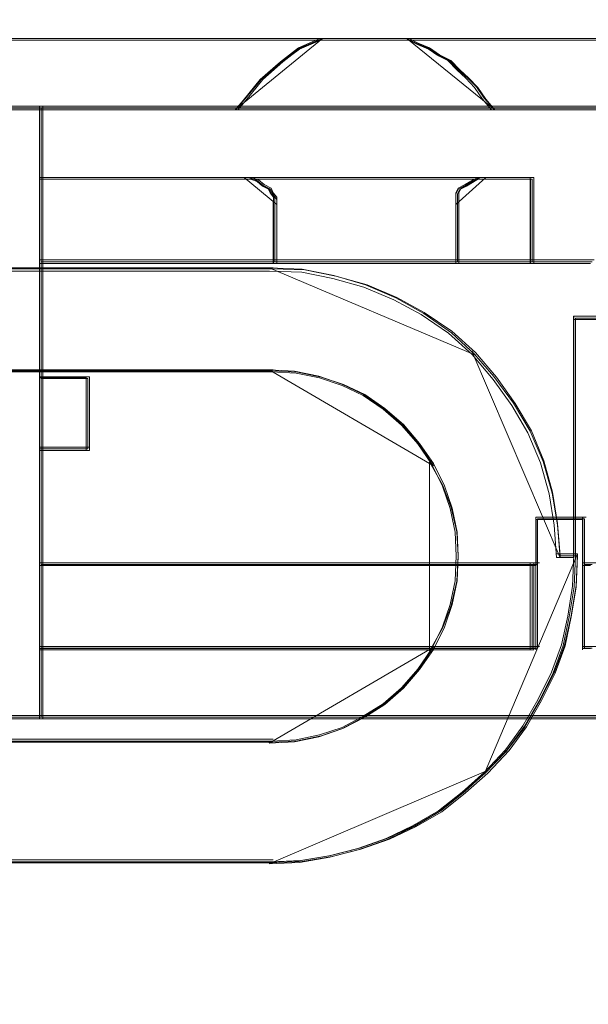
# Model space of a CAD drawing. Header units: millimetres. Extents: x -1290 to 1795, y -4192 to -1311.
# Tile 23 of 256: x 525.87 to 528.33, y -3304.34 to -3300.08. Entities that reach past the tile are written whole.
import ezdxf

# ---------------------------------------------------------------- set-up
doc = ezdxf.new("R2010")
doc.units = ezdxf.units.MM
doc.layers.add('$EL_istn', color=7, linetype='Continuous', lineweight=15)
doc.layers.add('Aparatura', color=7, linetype='Continuous', lineweight=13)
doc.styles.get("Standard").update_dxf_attribs({"font": 'ARIALN.TTF', "width": 0.8})
doc.dimstyles.new('100', dxfattribs={"dimtxt": 15, "dimasz": 10, "dimexe": 1.25, "dimexo": 0.625, "dimtad": 1, "dimdec": 0, "dimtxsty": 'Standard', "dimblk": 'OBLIQUE', "dimcen": 2.5, "dimadec": 0, "dimazin": 0, "dimtfac": 1, "dimtdec": 0, "dimtmove": 0, "dimatfit": 3, "dimldrblk": 'NONE', "dimfxl": 1, "dimarcsym": 0})

# ---------------------------------------------------------------- blocks, each defined once
blk = doc.blocks.new('_Oblique')
at = {"color": 0, "linetype": 'ByBlock', "lineweight": -2}
blk.add_line((-0.5, -0.5), (0.5, 0.5), dxfattribs=at)
blk = doc.blocks.new('*D43')
at = {"layer": '$EL_istn', "color": 0, "linetype": 'Continuous', "lineweight": -2, "ltscale": 0.1}
for p, q in [((605.2914, -3294.7164), (605.2914, -3319.5177)), ((518.0914, -3296.8148), (518.0914, -3319.5177)), ((518.0914, -3318.2677), (605.2914, -3318.2677))]:
    blk.add_line(p, q, dxfattribs=at)
at = {"layer": 'Defpoints', "color": 0}
for p in [(605.2914, -3294.0914), (518.0914, -3296.1898), (605.2914, -3318.2677)]:
    blk.add_point(p, dxfattribs=at)
at = {"layer": '$EL_istn', "color": 0, "linetype": 'ByBlock', "lineweight": -2, "xscale": 5, "yscale": 5, "zscale": 5, "rotation": 180}
blk.add_blockref('_Oblique', (518.0914, -3318.2677), dxfattribs=at)
at = {"layer": '$EL_istn', "color": 0, "linetype": 'ByBlock', "lineweight": -2, "xscale": 5, "yscale": 5, "zscale": 5}
blk.add_blockref('_Oblique', (605.2914, -3318.2677), dxfattribs=at)
at = {"layer": '$EL_istn', "color": 0, "lineweight": 5, "insert": (561.6914, -3313.5581), "char_height": 8, "attachment_point": 5}
blk.add_mtext('436', dxfattribs=at)
blk = doc.blocks.new('_None')

msp = doc.modelspace()

# ---------------------------------------------------------------- linework, layer by layer
at = {"layer": 'Aparatura', "lineweight": 13}
for points in [[(525.7052, -3300.1643), (527.1794, -3300.1643), (525.7052, -3300.1643)], [(526.3718, -3300.4732), (526.8145, -3300.4732), (526.8486, -3300.4327), (526.9216, -3300.3415), (527.0091, -3300.2656), (527.087, -3300.2048), (527.1794, -3300.1643), (525.7052, -3300.1643), (525.7052, -3300.4732), (525.9582, -3300.4732), (526.3718, -3300.4732)], [(526.3718, -3300.4732), (526.8145, -3300.4732), (526.8486, -3300.4327), (526.9216, -3300.3415), (527.0091, -3300.2656), (527.087, -3300.2048), (527.1794, -3300.1643), (525.7052, -3300.1643), (525.7052, -3300.4732), (525.9582, -3300.4732), (526.3718, -3300.4732)], [(526.3718, -3300.4732), (526.8145, -3300.4732), (526.8486, -3300.4327), (526.9216, -3300.3415), (527.0091, -3300.2656), (527.087, -3300.2048), (527.1794, -3300.1643), (525.7052, -3300.1643), (525.7052, -3300.4732), (525.9582, -3300.4732), (526.3718, -3300.4732)], [(526.9216, -3300.3415), (527.0091, -3300.2656), (527.087, -3300.2048), (527.1794, -3300.1643), (525.7052, -3300.1643), (525.7052, -3300.4732), (525.9582, -3300.4732), (526.3718, -3300.4732), (526.8145, -3300.4732), (526.8486, -3300.4327), (526.9216, -3300.3415)], [(526.3725, -3300.4657), (526.8107, -3300.4657), (526.8444, -3300.4271), (526.9167, -3300.3404), (527.0034, -3300.2682), (527.0804, -3300.2104), (527.1719, -3300.1718), (525.7128, -3300.1718), (525.7128, -3300.4657), (525.9632, -3300.4657), (526.3725, -3300.4657)], [(526.9167, -3300.3404), (527.0034, -3300.2682), (527.0804, -3300.2104), (527.1719, -3300.1718), (525.7128, -3300.1718), (525.7128, -3300.4657), (525.9632, -3300.4657), (526.3725, -3300.4657), (526.8107, -3300.4657), (526.8444, -3300.4271), (526.9167, -3300.3404)], [(527.1794, -3300.1643), (527.084, -3300.2048), (527.0037, -3300.2656), (526.9133, -3300.3415), (526.838, -3300.4327), (526.8028, -3300.4732), (527.1794, -3300.1643)], [(527.8523, -3300.377), (527.8132, -3300.3365), (527.7742, -3300.301), (527.7351, -3300.2605), (527.6863, -3300.2352), (527.6424, -3300.2048), (527.5936, -3300.1845), (527.5545, -3300.1643), (527.1689, -3300.1643), (527.0762, -3300.2048), (526.9981, -3300.2656), (526.9102, -3300.3415), (526.837, -3300.4327), (526.8028, -3300.4732), (527.9255, -3300.4732), (527.8864, -3300.4277), (527.8523, -3300.377)], [(527.8523, -3300.377), (527.8132, -3300.3365), (527.7742, -3300.301), (527.7351, -3300.2605), (527.6863, -3300.2352), (527.6424, -3300.2048), (527.5936, -3300.1845), (527.5545, -3300.1643), (527.1689, -3300.1643), (527.0762, -3300.2048), (526.9981, -3300.2656), (526.9102, -3300.3415), (526.837, -3300.4327), (526.8028, -3300.4732), (527.9255, -3300.4732), (527.8864, -3300.4277), (527.8523, -3300.377)], [(527.8523, -3300.377), (527.8132, -3300.3365), (527.7742, -3300.301), (527.7351, -3300.2605), (527.6863, -3300.2352), (527.6424, -3300.2048), (527.5936, -3300.1845), (527.5545, -3300.1643), (527.1689, -3300.1643), (527.0762, -3300.2048), (526.9981, -3300.2656), (526.9102, -3300.3415), (526.837, -3300.4327), (526.8028, -3300.4732), (527.9255, -3300.4732), (527.8864, -3300.4277), (527.8523, -3300.377)], [(527.8523, -3300.377), (527.8132, -3300.3365), (527.7742, -3300.301), (527.7351, -3300.2605), (527.6863, -3300.2352), (527.6424, -3300.2048), (527.5936, -3300.1845), (527.5545, -3300.1643), (527.1689, -3300.1643), (527.0762, -3300.2048), (526.9981, -3300.2656), (526.9102, -3300.3415), (526.837, -3300.4327), (526.8028, -3300.4732), (527.9255, -3300.4732), (527.8864, -3300.4277), (527.8523, -3300.377)], [(527.8457, -3300.3742), (527.8072, -3300.3356), (527.7687, -3300.3019), (527.7301, -3300.2634), (527.682, -3300.2393), (527.6386, -3300.2104), (527.5905, -3300.1911), (527.552, -3300.1718), (527.1715, -3300.1718), (527.08, -3300.2104), (527.003, -3300.2682), (526.9163, -3300.3404), (526.8441, -3300.4271), (526.8103, -3300.4657), (527.9179, -3300.4657), (527.8794, -3300.4223), (527.8457, -3300.3742)], [(527.8457, -3300.3742), (527.8072, -3300.3356), (527.7687, -3300.3019), (527.7301, -3300.2634), (527.682, -3300.2393), (527.6386, -3300.2104), (527.5905, -3300.1911), (527.552, -3300.1718), (527.1715, -3300.1718), (527.08, -3300.2104), (527.003, -3300.2682), (526.9163, -3300.3404), (526.8441, -3300.4271), (526.8103, -3300.4657), (527.9179, -3300.4657), (527.8794, -3300.4223), (527.8457, -3300.3742)], [(527.164, -3300.1643), (527.5596, -3300.1643), (527.164, -3300.1643)], [(527.9255, -3300.4732), (527.8853, -3300.4277), (527.8502, -3300.377), (527.8101, -3300.3365), (527.77, -3300.301), (527.7298, -3300.2605), (527.6797, -3300.2352), (527.6345, -3300.2048), (527.5843, -3300.1845), (527.5442, -3300.1643), (527.9255, -3300.4732)], [(527.5442, -3300.1643), (561.814, -3300.1643), (527.5442, -3300.1643)], [(525.7052, -3300.4578), (525.9711, -3300.4578), (525.7052, -3300.4578)], [(525.9711, -3301.939), (525.9711, -3301.634), (525.9711, -3301.1258), (525.9711, -3300.7676), (525.9711, -3300.4578), (525.7052, -3300.4578), (525.7052, -3301.1597), (525.7052, -3302.4133), (525.7052, -3303.1055), (525.9711, -3303.1055), (525.9711, -3302.8054), (525.9711, -3302.4424), (525.9711, -3301.939)], [(525.9711, -3301.939), (525.9711, -3301.634), (525.9711, -3301.1258), (525.9711, -3300.7676), (525.9711, -3300.4578), (525.7052, -3300.4578), (525.7052, -3301.1597), (525.7052, -3302.4133), (525.7052, -3303.1055), (525.9711, -3303.1055), (525.9711, -3302.8054), (525.9711, -3302.4424), (525.9711, -3301.939)], [(525.9711, -3301.939), (525.9711, -3301.634), (525.9711, -3301.1258), (525.9711, -3300.7676), (525.9711, -3300.4578), (525.7052, -3300.4578), (525.7052, -3301.1597), (525.7052, -3302.4133), (525.7052, -3303.1055), (525.9711, -3303.1055), (525.9711, -3302.8054), (525.9711, -3302.4424), (525.9711, -3301.939)], [(525.9711, -3301.1258), (525.9711, -3300.7676), (525.9711, -3300.4578), (525.7052, -3300.4578), (525.7052, -3301.1597), (525.7052, -3302.4133), (525.7052, -3303.1055), (525.9711, -3303.1055), (525.9711, -3302.8054), (525.9711, -3302.4424), (525.9711, -3301.939), (525.9711, -3301.634), (525.9711, -3301.1258)], [(525.9636, -3301.9381), (525.9636, -3301.6349), (525.9636, -3301.1295), (525.9636, -3300.7734), (525.9636, -3300.4653), (525.7128, -3300.4653), (525.7128, -3301.1632), (525.7128, -3302.4097), (525.7128, -3303.098), (525.9636, -3303.098), (525.9636, -3302.7996), (525.9636, -3302.4386), (525.9636, -3301.9381)], [(525.9636, -3301.1295), (525.9636, -3300.7734), (525.9636, -3300.4653), (525.7128, -3300.4653), (525.7128, -3301.1632), (525.7128, -3302.4097), (525.7128, -3303.098), (525.9636, -3303.098), (525.9636, -3302.7996), (525.9636, -3302.4386), (525.9636, -3301.9381), (525.9636, -3301.6349), (525.9636, -3301.1295)], [(525.9557, -3300.4578), (525.9557, -3303.1055), (525.9557, -3300.4578)], [(526.3803, -3300.4578), (525.9557, -3300.4578), (526.3803, -3300.4578)], [(526.3649, -3300.4578), (561.814, -3300.4578), (526.3649, -3300.4578)], [(525.9557, -3300.766), (526.3803, -3300.766), (525.9557, -3300.766)], [(526.9575, -3300.8112), (526.9282, -3300.7962), (526.9038, -3300.7761), (526.8745, -3300.766), (526.8549, -3300.766), (526.3711, -3300.766), (525.9557, -3300.766), (525.9557, -3301.1375), (526.982, -3301.1375), (526.982, -3300.8714), (526.982, -3300.8514), (526.9673, -3300.8313), (526.9575, -3300.8112)], [(526.9575, -3300.8112), (526.9282, -3300.7962), (526.9038, -3300.7761), (526.8745, -3300.766), (526.8549, -3300.766), (526.3711, -3300.766), (525.9557, -3300.766), (525.9557, -3301.1375), (526.982, -3301.1375), (526.982, -3300.8714), (526.982, -3300.8514), (526.9673, -3300.8313), (526.9575, -3300.8112)], [(526.9575, -3300.8112), (526.9282, -3300.7962), (526.9038, -3300.7761), (526.8745, -3300.766), (526.8549, -3300.766), (526.3711, -3300.766), (525.9557, -3300.766), (525.9557, -3301.1375), (526.982, -3301.1375), (526.982, -3300.8714), (526.982, -3300.8514), (526.9673, -3300.8313), (526.9575, -3300.8112)], [(526.8549, -3300.766), (526.3711, -3300.766), (525.9557, -3300.766), (525.9557, -3301.1375), (526.982, -3301.1375), (526.982, -3300.8714), (526.982, -3300.8514), (526.9673, -3300.8313), (526.9575, -3300.8112), (526.9282, -3300.7962), (526.9038, -3300.7761), (526.8745, -3300.766), (526.8549, -3300.766)], [(526.9504, -3300.8169), (526.9215, -3300.8025), (526.8974, -3300.7832), (526.8685, -3300.7736), (526.8493, -3300.7736), (526.3725, -3300.7736), (525.9632, -3300.7736), (525.9632, -3301.13), (526.9745, -3301.13), (526.9745, -3300.8747), (526.9745, -3300.8554), (526.96, -3300.8362), (526.9504, -3300.8169)], [(526.8493, -3300.7736), (526.3725, -3300.7736), (525.9632, -3300.7736), (525.9632, -3301.13), (526.9745, -3301.13), (526.9745, -3300.8747), (526.9745, -3300.8554), (526.96, -3300.8362), (526.9504, -3300.8169), (526.9215, -3300.8025), (526.8974, -3300.7832), (526.8685, -3300.7736), (526.8493, -3300.7736)], [(528.0939, -3300.766), (526.3649, -3300.766), (528.0939, -3300.766)], [(526.982, -3300.8824), (526.982, -3300.8603), (526.9657, -3300.8381), (526.9549, -3300.8159), (526.9224, -3300.7993), (526.8953, -3300.7771), (526.8628, -3300.766), (526.8412, -3300.766), (526.982, -3300.8824)], [(527.8868, -3300.766), (526.8412, -3300.766), (526.8607, -3300.766), (526.89, -3300.7761), (526.9144, -3300.7962), (526.9438, -3300.8112), (526.9535, -3300.8313), (526.9682, -3300.8514), (526.9682, -3300.8714), (526.9682, -3301.1375), (527.7695, -3301.1375), (527.7695, -3300.8714), (527.7695, -3300.8514), (527.7695, -3300.8313), (527.7793, -3300.8112), (527.8086, -3300.7962), (527.8428, -3300.7761), (527.8623, -3300.766), (527.8868, -3300.766)], [(527.8868, -3300.766), (526.8412, -3300.766), (526.8607, -3300.766), (526.89, -3300.7761), (526.9144, -3300.7962), (526.9438, -3300.8112), (526.9535, -3300.8313), (526.9682, -3300.8514), (526.9682, -3300.8714), (526.9682, -3301.1375), (527.7695, -3301.1375), (527.7695, -3300.8714), (527.7695, -3300.8514), (527.7695, -3300.8313), (527.7793, -3300.8112), (527.8086, -3300.7962), (527.8428, -3300.7761), (527.8623, -3300.766), (527.8868, -3300.766)], [(527.8868, -3300.766), (526.8412, -3300.766), (526.8607, -3300.766), (526.89, -3300.7761), (526.9144, -3300.7962), (526.9438, -3300.8112), (526.9535, -3300.8313), (526.9682, -3300.8514), (526.9682, -3300.8714), (526.9682, -3301.1375), (527.7695, -3301.1375), (527.7695, -3300.8714), (527.7695, -3300.8514), (527.7695, -3300.8313), (527.7793, -3300.8112), (527.8086, -3300.7962), (527.8428, -3300.7761), (527.8623, -3300.766), (527.8868, -3300.766)], [(527.8792, -3300.7736), (526.849, -3300.7736), (526.8683, -3300.7736), (526.8972, -3300.7832), (526.9213, -3300.8025), (526.9501, -3300.8169), (526.9598, -3300.8362), (526.9742, -3300.8554), (526.9742, -3300.8747), (526.9742, -3301.13), (527.7637, -3301.13), (527.7637, -3300.8747), (527.7637, -3300.8554), (527.7637, -3300.8362), (527.7733, -3300.8169), (527.8022, -3300.8025), (527.8359, -3300.7832), (527.8552, -3300.7736), (527.8792, -3300.7736)], [(526.9436, -3300.8112), (526.9534, -3300.8313), (526.9681, -3300.8514), (526.9681, -3300.8714), (526.9681, -3301.1375), (527.7699, -3301.1375), (527.7699, -3300.8714), (527.7699, -3300.8514), (527.7699, -3300.8313), (527.7796, -3300.8112), (527.809, -3300.7962), (527.8432, -3300.7761), (527.8628, -3300.766), (526.8605, -3300.766), (526.8898, -3300.7761), (526.9143, -3300.7962), (526.9436, -3300.8112)], [(526.9499, -3300.8169), (526.9595, -3300.8362), (526.974, -3300.8554), (526.974, -3300.8747), (526.974, -3301.13), (527.7637, -3301.13), (527.7637, -3300.8747), (527.7637, -3300.8554), (527.7637, -3300.8362), (527.7734, -3300.8169), (527.8023, -3300.8025), (527.836, -3300.7832), (527.8552, -3300.7736), (526.868, -3300.7736), (526.8969, -3300.7832), (526.921, -3300.8025), (526.9499, -3300.8169)], [(527.756, -3300.8824), (527.756, -3300.8603), (527.756, -3300.8381), (527.7669, -3300.8159), (527.7996, -3300.7993), (527.8377, -3300.7771), (527.8595, -3300.766), (527.8868, -3300.766), (527.756, -3300.8824)], [(527.756, -3300.8714), (527.756, -3301.1375), (528.0939, -3301.1375), (528.0939, -3300.9869), (528.0939, -3300.8714), (528.0939, -3300.766), (527.877, -3300.766), (527.8518, -3300.766), (527.8316, -3300.7761), (527.7963, -3300.7962), (527.7661, -3300.8112), (527.756, -3300.8313), (527.756, -3300.8514), (527.756, -3300.8714)], [(527.756, -3300.8714), (527.756, -3301.1375), (528.0939, -3301.1375), (528.0939, -3300.9869), (528.0939, -3300.8714), (528.0939, -3300.766), (527.877, -3300.766), (527.8518, -3300.766), (527.8316, -3300.7761), (527.7963, -3300.7962), (527.7661, -3300.8112), (527.756, -3300.8313), (527.756, -3300.8514), (527.756, -3300.8714)], [(527.756, -3300.8714), (527.756, -3301.1375), (528.0939, -3301.1375), (528.0939, -3300.9869), (528.0939, -3300.8714), (528.0939, -3300.766), (527.877, -3300.766), (527.8518, -3300.766), (527.8316, -3300.7761), (527.7963, -3300.7962), (527.7661, -3300.8112), (527.756, -3300.8313), (527.756, -3300.8514), (527.756, -3300.8714)], [(527.756, -3300.8714), (527.756, -3301.1375), (528.0939, -3301.1375), (528.0939, -3300.9869), (528.0939, -3300.8714), (528.0939, -3300.766), (527.877, -3300.766), (527.8518, -3300.766), (527.8316, -3300.7761), (527.7963, -3300.7962), (527.7661, -3300.8112), (527.756, -3300.8313), (527.756, -3300.8514), (527.756, -3300.8714)], [(527.7635, -3300.8747), (527.7635, -3301.13), (528.0864, -3301.13), (528.0864, -3300.9855), (528.0864, -3300.8747), (528.0864, -3300.7736), (527.8792, -3300.7736), (527.8551, -3300.7736), (527.8358, -3300.7832), (527.8021, -3300.8025), (527.7731, -3300.8169), (527.7635, -3300.8362), (527.7635, -3300.8554), (527.7635, -3300.8747)], [(527.7635, -3300.8747), (527.7635, -3301.13), (528.0864, -3301.13), (528.0864, -3300.9855), (528.0864, -3300.8747), (528.0864, -3300.7736), (527.8792, -3300.7736), (527.8551, -3300.7736), (527.8358, -3300.7832), (527.8021, -3300.8025), (527.7731, -3300.8169), (527.7635, -3300.8362), (527.7635, -3300.8554), (527.7635, -3300.8747)], [(528.0939, -3300.766), (527.8714, -3300.766), (528.0939, -3300.766)], [(528.0785, -3300.8824), (528.0785, -3300.766), (528.0785, -3300.8824)], [(526.9666, -3300.867), (526.9666, -3301.1375), (526.9666, -3300.867)], [(527.756, -3300.867), (527.756, -3301.1375), (527.756, -3300.867)], [(528.0785, -3300.9931), (528.0785, -3300.867), (528.0785, -3300.9931)], [(528.0785, -3301.1375), (528.0785, -3300.9776), (528.0785, -3301.1375)], [(524.8066, -3301.1558), (524.8066, -3301.1558), (525.8297, -3301.1558), (526.5335, -3301.1558), (526.7933, -3301.1558), (526.9124, -3301.1558), (526.9449, -3301.1558), (526.9612, -3301.1558), (526.9666, -3301.1558), (524.8066, -3301.1558)], [(525.9557, -3301.1221), (526.982, -3301.1221), (525.9557, -3301.1221)], [(527.842, -3301.533), (527.7379, -3301.4373), (527.6175, -3301.3529), (527.497, -3301.2853), (527.3656, -3301.229), (527.2287, -3301.1896), (527.0918, -3301.1615), (526.9494, -3301.1558), (527.842, -3301.533)], [(526.9666, -3301.1221), (527.7714, -3301.1221), (526.9666, -3301.1221)], [(527.7714, -3301.1221), (526.9666, -3301.1221), (527.7714, -3301.1221)], [(527.756, -3301.1221), (528.0939, -3301.1221), (527.756, -3301.1221)], [(528.0939, -3301.1221), (527.756, -3301.1221), (528.0939, -3301.1221)], [(528.354, -3301.1221), (528.0785, -3301.1221), (528.354, -3301.1221)], [(528.0785, -3301.1221), (528.354, -3301.1221), (528.0785, -3301.1221)], [(530.8179, -3301.3656), (530.8179, -3301.3656), (528.2655, -3301.3656), (530.8179, -3301.3656)], [(528.2655, -3301.3656), (528.2655, -3301.3656), (528.2655, -3302.4093), (528.2655, -3301.3656)], [(528.2075, -3302.4093), (528.1962, -3302.2668), (528.1737, -3302.1298), (528.1344, -3301.9929), (528.0782, -3301.8614), (528.0051, -3301.7408), (527.9207, -3301.6257), (527.8251, -3301.5162), (528.2075, -3302.4093)], [(524.3658, -3301.5966), (526.2907, -3301.5966), (526.7341, -3301.5966), (526.8747, -3301.5966), (526.9395, -3301.5966), (526.9558, -3301.5966), (526.9612, -3301.5966), (526.9666, -3301.5966), (524.3658, -3301.5966)], [(527.6596, -3302.0116), (527.599, -3301.9219), (527.5275, -3301.8378), (527.4449, -3301.7649), (527.3568, -3301.7032), (527.2632, -3301.6583), (527.1641, -3301.6247), (527.0595, -3301.6022), (526.9494, -3301.5966), (527.6596, -3302.0116)], [(526.1732, -3301.6272), (525.9557, -3301.6272), (526.1732, -3301.6272)], [(526.1732, -3301.9458), (526.1732, -3301.6272), (525.9557, -3301.6272), (525.9557, -3301.9458), (526.1732, -3301.9458)], [(526.1732, -3301.9458), (526.1732, -3301.6272), (525.9557, -3301.6272), (525.9557, -3301.9458), (526.1732, -3301.9458)], [(526.1732, -3301.9458), (526.1732, -3301.6272), (525.9557, -3301.6272), (525.9557, -3301.9458), (526.1732, -3301.9458)], [(525.9557, -3301.6272), (525.9557, -3301.9458), (526.1732, -3301.9458), (526.1732, -3301.6272), (525.9557, -3301.6272)], [(526.1657, -3301.9383), (526.1657, -3301.6347), (525.9632, -3301.6347), (525.9632, -3301.9383), (526.1657, -3301.9383)], [(525.9632, -3301.6347), (525.9632, -3301.9383), (526.1657, -3301.9383), (526.1657, -3301.6347), (525.9632, -3301.6347)], [(526.1578, -3301.6272), (526.1578, -3301.9458), (526.1578, -3301.6272)], [(526.1732, -3301.9304), (525.9557, -3301.9304), (526.1732, -3301.9304)], [(527.6424, -3302.8124), (527.6985, -3302.7135), (527.7359, -3302.6147), (527.7609, -3302.5104), (527.7671, -3302.4006), (527.7609, -3302.2963), (527.7359, -3302.192), (527.6985, -3302.0932), (527.6424, -3301.9943), (527.6424, -3302.8124)], [(528.3204, -3302.2336), (528.1025, -3302.2336), (528.3204, -3302.2336)], [(528.1025, -3302.4032), (528.1025, -3302.2336), (528.1025, -3302.4032)], [(528.1025, -3302.4032), (528.1025, -3302.2336), (528.1025, -3302.4032)], [(528.1025, -3302.2336), (528.3204, -3302.2336), (528.1025, -3302.2336)], [(528.3046, -3302.4032), (528.3046, -3302.2336), (528.3046, -3302.4032)], [(528.3046, -3302.4032), (528.3046, -3302.2336), (528.3046, -3302.4032)], [(528.1025, -3302.8073), (528.1025, -3302.3877), (528.1025, -3302.8073)], [(528.3046, -3302.8073), (528.3046, -3302.3877), (528.3046, -3302.8073)], [(525.9557, -3302.4308), (528.1179, -3302.4308), (525.9557, -3302.4308)], [(528.0939, -3302.6969), (528.0939, -3302.4308), (525.9557, -3302.4308), (525.9557, -3302.8073), (526.3678, -3302.8073), (528.0939, -3302.8073), (528.0939, -3302.6969)], [(528.0939, -3302.6969), (528.0939, -3302.4308), (525.9557, -3302.4308), (525.9557, -3302.8073), (526.3678, -3302.8073), (528.0939, -3302.8073), (528.0939, -3302.6969)], [(528.0939, -3302.6969), (528.0939, -3302.4308), (525.9557, -3302.4308), (525.9557, -3302.8073), (526.3678, -3302.8073), (528.0939, -3302.8073), (528.0939, -3302.6969)], [(525.9557, -3302.8073), (526.3678, -3302.8073), (528.0939, -3302.8073), (528.0939, -3302.6969), (528.0939, -3302.4308), (525.9557, -3302.4308), (525.9557, -3302.8073)], [(527.8789, -3303.3448), (527.9742, -3303.2462), (528.0528, -3303.1422), (528.1201, -3303.0272), (528.1818, -3302.9067), (528.2266, -3302.7863), (528.2547, -3302.6603), (528.2771, -3302.5289), (528.2827, -3302.392), (527.8789, -3303.3448)], [(528.0785, -3302.4308), (528.0785, -3302.7014), (528.0785, -3302.4308)], [(528.2827, -3302.392), (528.2827, -3302.392), (528.1903, -3302.392), (528.2827, -3302.392)], [(529.5236, -3302.4308), (528.3046, -3302.4308), (529.5236, -3302.4308)], [(528.0864, -3302.6938), (528.0864, -3302.4384), (525.9632, -3302.4384), (525.9632, -3302.7998), (526.3725, -3302.7998), (528.0864, -3302.7998), (528.0864, -3302.6938)], [(525.9632, -3302.7998), (526.3725, -3302.7998), (528.0864, -3302.7998), (528.0864, -3302.6938), (528.0864, -3302.4384), (525.9632, -3302.4384), (525.9632, -3302.7998)], [(528.0785, -3302.6859), (528.0785, -3302.8073), (528.0785, -3302.6859)], [(525.9557, -3302.7919), (526.3803, -3302.7919), (525.9557, -3302.7919)], [(528.1179, -3302.7919), (526.3649, -3302.7919), (528.1179, -3302.7919)], [(526.9494, -3303.2104), (527.0595, -3303.2048), (527.1641, -3303.1824), (527.2632, -3303.1487), (527.3568, -3303.0983), (527.4449, -3303.0422), (527.5275, -3302.9693), (527.599, -3302.8852), (527.6596, -3302.7955), (526.9494, -3303.2104)], [(530.9197, -3302.7919), (528.3046, -3302.7919), (530.9197, -3302.7919)], [(525.7052, -3303.0901), (525.9711, -3303.0901), (525.7052, -3303.0901)], [(526.3803, -3303.0901), (525.9557, -3303.0901), (526.3803, -3303.0901)], [(526.3649, -3303.0901), (533.2302, -3303.0901), (526.3649, -3303.0901)], [(526.9666, -3303.1932), (526.9666, -3303.1932), (524.3658, -3303.1932), (526.9666, -3303.1932)], [(526.9494, -3303.7317), (527.0807, -3303.7261), (527.2119, -3303.7036), (527.3378, -3303.67), (527.4636, -3303.6251), (527.5785, -3303.5689), (527.6933, -3303.5016), (527.7973, -3303.4174), (527.8957, -3303.3275), (526.9494, -3303.7317)], [(526.9666, -3303.7145), (526.9666, -3303.7145), (525.9267, -3303.7145), (525.2768, -3303.7145), (525.0385, -3303.7145), (524.9356, -3303.7145), (524.9031, -3303.7145), (524.8869, -3303.7145), (524.8814, -3303.7145), (526.9666, -3303.7145)]]:
    msp.add_lwpolyline(points, close=True, dxfattribs=at)
for points in [[(561.8065, -3300.1643), (527.5442, -3300.1643), (527.5827, -3300.1845), (527.6309, -3300.2048), (527.6742, -3300.2352), (527.7224, -3300.2605), (527.7609, -3300.301), (527.7994, -3300.3365), (527.7994, -3300.3365), (527.8379, -3300.377), (527.8716, -3300.4277), (527.9101, -3300.4732), (528.5746, -3300.4732)], [(561.8065, -3300.1643), (527.5442, -3300.1643), (527.5827, -3300.1845), (527.6309, -3300.2048), (527.6742, -3300.2352), (527.7224, -3300.2605), (527.7609, -3300.301), (527.7994, -3300.3365), (527.7994, -3300.3365), (527.8379, -3300.377), (527.8716, -3300.4277), (527.9101, -3300.4732), (528.5746, -3300.4732)], [(561.8065, -3300.1643), (527.5442, -3300.1643), (527.5827, -3300.1845), (527.6309, -3300.2048), (527.6742, -3300.2352), (527.7224, -3300.2605), (527.7609, -3300.301), (527.7994, -3300.3365), (527.7994, -3300.3365), (527.8379, -3300.377), (527.8716, -3300.4277), (527.9101, -3300.4732), (528.5746, -3300.4732)], [(561.8065, -3300.1643), (527.5442, -3300.1643), (527.5827, -3300.1845), (527.6309, -3300.2048), (527.6742, -3300.2352), (527.7224, -3300.2605), (527.7609, -3300.301), (527.7994, -3300.3365), (527.8379, -3300.377), (527.8716, -3300.4277), (527.9101, -3300.4732), (528.5746, -3300.4732)], [(561.8063, -3300.1718), (527.5517, -3300.1718), (527.5902, -3300.1911), (527.6384, -3300.2104), (527.6817, -3300.2393), (527.7298, -3300.2634), (527.7683, -3300.3019), (527.8069, -3300.3356), (527.8069, -3300.3356), (527.8454, -3300.3742), (527.8791, -3300.4223), (527.9176, -3300.4657), (528.5819, -3300.4657)], [(561.8063, -3300.1718), (527.5517, -3300.1718), (527.5902, -3300.1911), (527.6384, -3300.2104), (527.6817, -3300.2393), (527.7298, -3300.2634), (527.7683, -3300.3019), (527.8069, -3300.3356), (527.8454, -3300.3742), (527.8791, -3300.4223), (527.9176, -3300.4657), (528.5819, -3300.4657)], [(528.575, -3300.4578), (527.9105, -3300.4578), (527.9105, -3300.4578), (526.8031, -3300.4578), (526.365, -3300.4578), (525.9557, -3300.4578), (525.9557, -3300.773), (526.365, -3300.773), (526.8416, -3300.773), (527.872, -3300.773), (528.079, -3300.773), (528.079, -3300.8765), (528.079, -3300.9897), (528.079, -3301.1375), (528.339, -3301.1375)], [(528.575, -3300.4578), (527.9105, -3300.4578), (527.9105, -3300.4578), (526.8031, -3300.4578), (526.365, -3300.4578), (525.9557, -3300.4578), (525.9557, -3300.773), (526.365, -3300.773), (526.8416, -3300.773), (527.872, -3300.773), (528.079, -3300.773), (528.079, -3300.8765), (528.079, -3300.9897), (528.079, -3301.1375), (528.339, -3301.1375)], [(528.575, -3300.4578), (527.9105, -3300.4578), (527.9105, -3300.4578), (526.8031, -3300.4578), (526.365, -3300.4578), (525.9557, -3300.4578), (525.9557, -3300.773), (526.365, -3300.773), (526.8416, -3300.773), (527.872, -3300.773), (528.079, -3300.773), (528.079, -3300.8765), (528.079, -3300.9897), (528.079, -3301.1375), (528.339, -3301.1375)], [(528.575, -3300.4578), (527.9105, -3300.4578), (526.8031, -3300.4578), (526.365, -3300.4578), (525.9557, -3300.4578), (525.9557, -3300.773), (526.365, -3300.773), (526.8416, -3300.773), (527.872, -3300.773), (528.079, -3300.773), (528.079, -3300.8765), (528.079, -3300.9897), (528.079, -3301.1375), (528.339, -3301.1375)], [(528.575, -3300.4578), (527.9105, -3300.4578), (526.8031, -3300.4578), (526.365, -3300.4578), (525.9557, -3300.4578), (525.9557, -3300.773), (526.365, -3300.773), (526.8416, -3300.773), (527.872, -3300.773), (528.079, -3300.773), (528.079, -3300.8765), (528.079, -3300.9897), (528.079, -3301.1375), (528.339, -3301.1375)], [(528.575, -3300.4578), (527.9105, -3300.4578), (526.8031, -3300.4578), (526.365, -3300.4578), (525.9557, -3300.4578), (525.9557, -3300.773), (526.365, -3300.773), (526.8416, -3300.773), (527.872, -3300.773), (528.079, -3300.773), (528.079, -3300.8765), (528.079, -3300.9897), (528.079, -3301.1375), (528.339, -3301.1375)], [(528.575, -3300.4578), (527.9105, -3300.4578), (526.8031, -3300.4578), (526.365, -3300.4578), (525.9557, -3300.4578), (525.9557, -3300.773), (526.365, -3300.773), (526.8416, -3300.773), (526.8609, -3300.773), (527.8479, -3300.773), (527.872, -3300.773), (528.079, -3300.773), (528.079, -3300.8765), (528.079, -3300.9897), (528.079, -3301.1375), (528.339, -3301.1375)], [(528.5819, -3300.4653), (527.9176, -3300.4653), (527.9176, -3300.4653), (526.8105, -3300.4653), (526.3724, -3300.4653), (525.9632, -3300.4653), (525.9632, -3300.7736), (526.3724, -3300.7736), (526.849, -3300.7736), (527.8791, -3300.7736), (528.0861, -3300.7736), (528.0861, -3300.8747), (528.0861, -3300.9855), (528.0861, -3301.13), (528.3461, -3301.13)], [(528.5819, -3300.4653), (527.9176, -3300.4653), (526.8105, -3300.4653), (526.3724, -3300.4653), (525.9632, -3300.4653), (525.9632, -3300.7736), (526.3724, -3300.7736), (526.849, -3300.7736), (527.8791, -3300.7736), (528.0861, -3300.7736), (528.0861, -3300.8747), (528.0861, -3300.9855), (528.0861, -3301.13), (528.3461, -3301.13)], [(528.5819, -3300.4653), (527.9176, -3300.4653), (526.8105, -3300.4653), (526.3724, -3300.4653), (525.9632, -3300.4653), (525.9632, -3300.7736), (526.3724, -3300.7736), (526.849, -3300.7736), (526.8682, -3300.7736), (527.855, -3300.7736), (527.8791, -3300.7736), (528.0861, -3300.7736), (528.0861, -3300.8747), (528.0861, -3300.9855), (528.0861, -3301.13), (528.3461, -3301.13)], [(528.3392, -3301.1221), (528.0792, -3301.1221), (527.7566, -3301.1221), (526.9669, -3301.1221), (525.9557, -3301.1221), (525.9557, -3301.632), (526.158, -3301.632), (526.158, -3301.938), (525.9557, -3301.938), (525.9557, -3302.4431), (528.0792, -3302.4431), (528.1033, -3302.4431), (528.1033, -3302.3994), (528.1033, -3302.244), (528.3055, -3302.244), (528.3055, -3302.3994), (528.3055, -3302.4431), (528.3392, -3302.4431)], [(528.346, -3301.1296), (528.0861, -3301.1296), (527.7636, -3301.1296), (526.9741, -3301.1296), (525.9632, -3301.1296), (525.9632, -3301.635), (526.1654, -3301.635), (526.1654, -3301.9382), (525.9632, -3301.9382), (525.9632, -3302.4388), (528.0861, -3302.4388), (528.1102, -3302.4388), (528.1102, -3302.3955), (528.1102, -3302.2415), (528.3123, -3302.2415), (528.3123, -3302.3955), (528.3123, -3302.4388), (528.346, -3302.4388)], [(525.2827, -3303.7277), (525.929, -3303.7277), (526.9631, -3303.7277), (526.9631, -3303.7277), (527.0924, -3303.7223), (527.2217, -3303.7007), (527.3455, -3303.6683), (527.4694, -3303.6252), (527.5825, -3303.5712), (527.6956, -3303.5065), (527.798, -3303.4256), (527.8949, -3303.3393), (527.9865, -3303.2422), (528.0619, -3303.1397), (528.1265, -3303.0264), (528.1858, -3302.9077), (528.2289, -3302.789), (528.2558, -3302.6649), (528.2773, -3302.5355), (528.2827, -3302.4006), (528.2827, -3302.4006), (528.2073, -3302.4006), (528.1965, -3302.2604), (528.175, -3302.1255), (528.1373, -3301.9906), (528.0834, -3301.8612), (528.0134, -3301.7425), (527.9326, -3301.6292), (527.8411, -3301.5213), (527.7387, -3301.4296), (527.6202, -3301.3487), (527.5017, -3301.2839), (527.3725, -3301.23), (527.2378, -3301.1922), (527.1032, -3301.1653), (526.9631, -3301.1599), (526.9577, -3301.1599), (526.9416, -3301.1599), (526.9093, -3301.1599), (526.7908, -3301.1599), (526.5322, -3301.1599), (525.832, -3301.1599)], [(525.8229, -3301.17), (526.5213, -3301.17), (526.7791, -3301.17), (526.8973, -3301.17), (526.9296, -3301.17), (526.9457, -3301.17), (526.9511, -3301.17), (527.0907, -3301.1754), (527.225, -3301.2023), (527.3593, -3301.24), (527.4883, -3301.2938), (527.6065, -3301.3583), (527.7247, -3301.4391), (527.8267, -3301.5305), (527.9181, -3301.6381), (527.9987, -3301.7511), (528.0685, -3301.8695), (528.1222, -3301.9986), (528.1598, -3302.1331), (528.1813, -3302.2676), (528.1921, -3302.4075), (528.2673, -3302.4075), (528.2673, -3302.4075), (528.2673, -3301.3799), (528.2673, -3301.3799), (530.803, -3301.3799)], [(530.8027, -3301.3656), (528.267, -3301.3656), (528.267, -3301.3656), (528.267, -3302.3965), (528.2616, -3302.5314), (528.2401, -3302.6609), (528.2133, -3302.7851), (528.1703, -3302.9038), (528.1112, -3303.0225), (528.1112, -3303.0225), (528.0467, -3303.1359), (527.9715, -3303.2384), (527.8802, -3303.3356), (527.7835, -3303.4219), (527.6814, -3303.5029), (527.5686, -3303.5677), (527.4558, -3303.6216), (527.3322, -3303.6648), (527.2086, -3303.6972), (527.0797, -3303.7188), (526.9508, -3303.7242), (526.9508, -3303.7242), (525.9193, -3303.7242), (525.2746, -3303.7242)], [(530.8091, -3301.3739), (528.2739, -3301.3739), (528.2739, -3301.3739), (528.2739, -3302.4006), (528.2685, -3302.535), (528.2471, -3302.664), (528.2202, -3302.7877), (528.1772, -3302.9059), (528.1182, -3303.0242), (528.1182, -3303.0242), (528.0537, -3303.1371), (527.9785, -3303.2392), (527.8872, -3303.336), (527.7905, -3303.422), (527.6885, -3303.5026), (527.5757, -3303.5672), (527.4629, -3303.6209), (527.3393, -3303.6639), (527.2158, -3303.6962), (527.0869, -3303.7177), (526.958, -3303.723), (526.958, -3303.723), (525.9267, -3303.723), (525.2821, -3303.723)], [(524.372, -3303.2053), (526.9641, -3303.2053), (526.9641, -3303.2053), (527.0719, -3303.1999), (527.1743, -3303.1783), (527.2713, -3303.1459), (527.3629, -3303.0973), (527.4491, -3303.0433), (527.53, -3302.9731), (527.6, -3302.8921), (527.6593, -3302.8057), (527.7078, -3302.7085), (527.7401, -3302.6113), (527.7617, -3302.5087), (527.7671, -3302.4007), (527.7617, -3302.298), (527.7401, -3302.1954), (527.7078, -3302.0982), (527.6593, -3302.001), (527.6, -3301.9146), (527.53, -3301.8336), (527.4491, -3301.7634), (527.3629, -3301.704), (527.2713, -3301.6608), (527.1743, -3301.6284), (527.0719, -3301.6068), (526.9641, -3301.6014), (526.9587, -3301.6014), (526.9533, -3301.6014), (526.9372, -3301.6014), (526.8725, -3301.6014), (526.7324, -3301.6014), (526.2905, -3301.6014), (524.372, -3301.6014)], [(524.372, -3301.6014), (526.2905, -3301.6014), (526.7324, -3301.6014), (526.8725, -3301.6014), (526.9372, -3301.6014), (526.9533, -3301.6014), (526.9587, -3301.6014), (526.9641, -3301.6014), (527.0719, -3301.6068), (527.1743, -3301.6284), (527.2713, -3301.6608), (527.3629, -3301.704), (527.4491, -3301.7634), (527.53, -3301.8336), (527.6, -3301.9146), (527.6593, -3302.001), (527.7078, -3302.0982), (527.7401, -3302.1954), (527.7617, -3302.298), (527.7671, -3302.4007), (527.7617, -3302.5087), (527.7401, -3302.6113), (527.7078, -3302.7085), (527.6593, -3302.8057), (527.6, -3302.8921), (527.53, -3302.9731), (527.4491, -3303.0433), (527.3629, -3303.0973), (527.2713, -3303.1459), (527.1743, -3303.1783), (527.0719, -3303.1999), (526.9641, -3303.2053), (526.9641, -3303.2053), (524.372, -3303.2053)], [(524.3744, -3303.2018), (526.9581, -3303.2018), (526.9581, -3303.2018), (527.0655, -3303.1964), (527.1676, -3303.1749), (527.2643, -3303.1427), (527.3556, -3303.0943), (527.4416, -3303.0405), (527.5221, -3302.9707), (527.592, -3302.89), (527.6511, -3302.804), (527.6994, -3302.7072), (527.7316, -3302.6105), (527.7531, -3302.5084), (527.7585, -3302.4008), (527.7531, -3302.2987), (527.7316, -3302.1966), (527.6994, -3302.0998), (527.6511, -3302.0031), (527.592, -3301.917), (527.5221, -3301.8364), (527.4416, -3301.7665), (527.3556, -3301.7074), (527.2643, -3301.6644), (527.1676, -3301.6321), (527.0655, -3301.6106), (526.9581, -3301.6053), (526.9527, -3301.6053), (526.9474, -3301.6053), (526.9313, -3301.6053), (526.8668, -3301.6053), (526.7271, -3301.6053), (526.2867, -3301.6053), (524.3744, -3301.6053)], [(528.339, -3302.8018), (528.3053, -3302.8018), (528.3053, -3302.4344), (528.3053, -3302.3904), (528.3053, -3302.2336), (528.1031, -3302.2336), (528.1031, -3302.3904), (528.1031, -3302.4344), (528.1031, -3302.8018), (528.079, -3302.8018), (528.079, -3302.8018), (526.365, -3302.8018), (525.9557, -3302.8018), (525.9557, -3303.1055), (526.365, -3303.1055), (528.6038, -3303.1055)], [(528.339, -3302.8018), (528.3053, -3302.8018), (528.3053, -3302.4344), (528.3053, -3302.3904), (528.3053, -3302.2336), (528.1031, -3302.2336), (528.1031, -3302.3904), (528.1031, -3302.4344), (528.1031, -3302.8018), (528.079, -3302.8018), (528.079, -3302.8018), (526.365, -3302.8018), (525.9557, -3302.8018), (525.9557, -3303.1055), (526.365, -3303.1055), (528.6038, -3303.1055)], [(528.339, -3302.8018), (528.3053, -3302.8018), (528.3053, -3302.4344), (528.3053, -3302.3904), (528.3053, -3302.2336), (528.1031, -3302.2336), (528.1031, -3302.3904), (528.1031, -3302.4344), (528.1031, -3302.8018), (528.079, -3302.8018), (528.079, -3302.8018), (526.365, -3302.8018), (525.9557, -3302.8018), (525.9557, -3303.1055), (526.365, -3303.1055), (528.6038, -3303.1055)], [(528.339, -3302.8018), (528.3053, -3302.8018), (528.3053, -3302.4344), (528.3053, -3302.3904), (528.3053, -3302.2336), (528.1031, -3302.2336), (528.1031, -3302.3904), (528.1031, -3302.4344), (528.1031, -3302.8018), (528.079, -3302.8018), (528.079, -3302.8018), (526.365, -3302.8018), (525.9557, -3302.8018), (525.9557, -3303.1055), (526.365, -3303.1055), (528.6038, -3303.1055)], [(528.339, -3302.8018), (528.3053, -3302.8018), (528.3053, -3302.4344), (528.3053, -3302.3904), (528.3053, -3302.2336), (528.1031, -3302.2336), (528.1031, -3302.3904), (528.1031, -3302.4344), (528.1031, -3302.8018), (528.079, -3302.8018), (526.365, -3302.8018), (525.9557, -3302.8018), (525.9557, -3303.1055), (526.365, -3303.1055), (528.6038, -3303.1055)], [(528.3461, -3302.7995), (528.3124, -3302.7995), (528.3124, -3302.4385), (528.3124, -3302.3952), (528.3124, -3302.2411), (528.1102, -3302.2411), (528.1102, -3302.3952), (528.1102, -3302.4385), (528.1102, -3302.7995), (528.0861, -3302.7995), (528.0861, -3302.7995), (526.3724, -3302.7995), (525.9632, -3302.7995), (525.9632, -3303.098), (526.3724, -3303.098), (528.6108, -3303.098)], [(528.3461, -3302.7995), (528.3124, -3302.7995), (528.3124, -3302.4385), (528.3124, -3302.3952), (528.3124, -3302.2411), (528.1102, -3302.2411), (528.1102, -3302.3952), (528.1102, -3302.4385), (528.1102, -3302.7995), (528.0861, -3302.7995), (528.0861, -3302.7995), (526.3724, -3302.7995), (525.9632, -3302.7995), (525.9632, -3303.098), (526.3724, -3303.098), (528.6108, -3303.098)], [(528.3461, -3302.7995), (528.3124, -3302.7995), (528.3124, -3302.4385), (528.3124, -3302.3952), (528.3124, -3302.2411), (528.1102, -3302.2411), (528.1102, -3302.3952), (528.1102, -3302.4385), (528.1102, -3302.7995), (528.0861, -3302.7995), (526.3724, -3302.7995), (525.9632, -3302.7995), (525.9632, -3303.098), (526.3724, -3303.098), (528.6108, -3303.098)]]:
    msp.add_lwpolyline(points, dxfattribs=at)

# ---------------------------------------------------------------- dimensions: what is measured, and where the dimension line sits
at = {"layer": '$EL_istn', "linetype": 'Continuous', "lineweight": 5, "ltscale": 0.1}
dim = msp.add_linear_dim(base=(605.2914, -3318.2677), p1=(518.0914, -3296.1898), p2=(605.2914, -3294.0914), dimstyle='100', override={"dimtxt": 8, "dimasz": 5, "dimlfac": 5, "dimfxl": 35, "dimfxlon": 0}, dxfattribs=at)
dim.commit()
dim.dimension.update_dxf_attribs({"geometry": '*D43', "text_midpoint": (561.6914, -3313.5581)})

doc.saveas('drawing.dxf')
